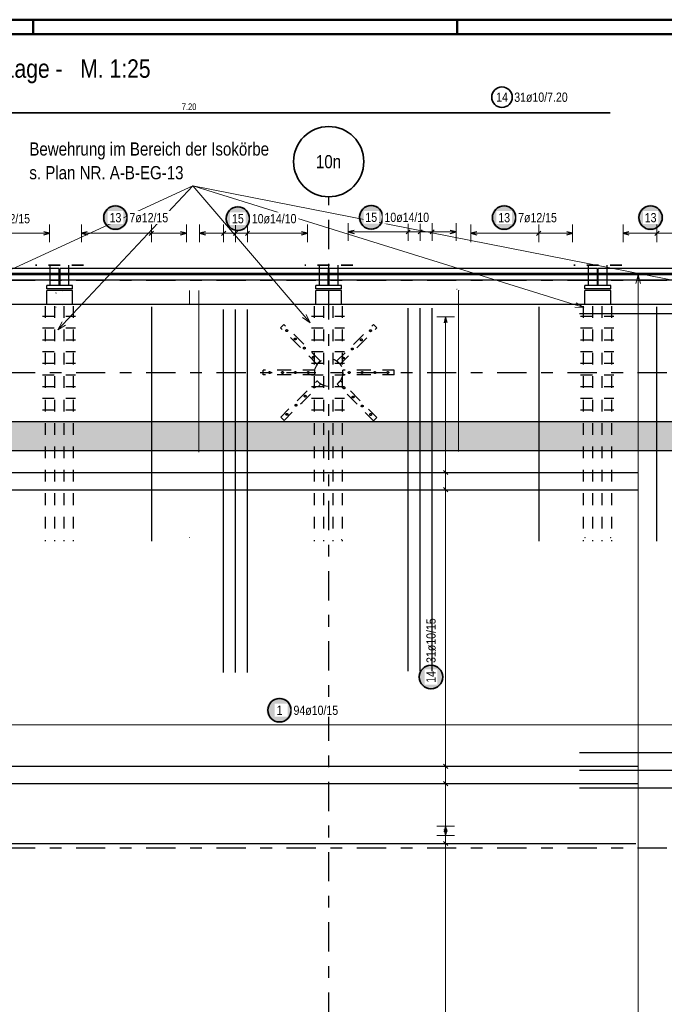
# Model space of a CAD drawing. Header units: millimetres. Extents: x -2.9 to 37.2, y -2.8 to 21.
# Tile 10 of 15: x 5.1 to 10.6, y 12.6 to 21. Entities that reach past the tile are written whole.
import ezdxf
from ezdxf.enums import TextEntityAlignment as Align

# ---------------------------------------------------------------- set-up
doc = ezdxf.new("R2010")
doc.units = ezdxf.units.MM
doc.linetypes.add('DASHDOTX2', pattern=[2, 1, -0.5, 0, -0.5])
doc.linetypes.add('HIDDEN', pattern=[0.375, 0.25, -0.125])
for name, color, linetype, lineweight in [('Achsen', 7, 'Continuous', 20), ('Mattenbewehrung', 7, 'Continuous', 20), ('Schraffuren', 7, 'Continuous', 20), ('Stabstahl', 7, 'Continuous', 20)]:
    doc.layers.add(name, color=color, linetype=linetype, lineweight=lineweight)
doc.styles.add('Arial Narrow', font='ARIALN.TTF')

msp = doc.modelspace()

# ---------------------------------------------------------------- hatches: boundary and pattern name
at = {"layer": 'Achsen', "lineweight": 25, "true_color": 0xffffff}
for points in [[(7.109007, 19.325), (7.10894, 19.328839), (7.108739, 19.332673), (7.108405, 19.336498), (7.107937, 19.340309), (7.107336, 19.344101), (7.106603, 19.34787), (7.10574, 19.351611), (7.104746, 19.35532), (7.103623, 19.358992), (7.102373, 19.362622), (7.100997, 19.366207), (7.099497, 19.369741), (7.097875, 19.373221), (7.096131, 19.376642), (7.09427, 19.38), (7.092292, 19.383291), (7.090201, 19.386511), (7.087999, 19.389656), (7.085688, 19.392723), (7.083272, 19.395707), (7.080753, 19.398604), (7.078135, 19.401412), (7.07542, 19.404127), (7.072612, 19.406746), (7.069714, 19.409265), (7.06673, 19.411681), (7.063664, 19.413992), (7.060518, 19.416194), (7.057298, 19.418285), (7.054007, 19.420263), (7.050649, 19.422124), (7.047228, 19.423867), (7.043748, 19.42549), (7.040214, 19.42699), (7.036629, 19.428366), (7.032999, 19.429616), (7.029327, 19.430739), (7.025619, 19.431733), (7.021877, 19.432596), (7.018109, 19.433329), (7.014316, 19.433929), (7.010505, 19.434397), (7.00668, 19.434732), (7.002846, 19.434933), (6.999007, 19.435), (6.995168, 19.434933), (6.991334, 19.434732), (6.987509, 19.434397), (6.983698, 19.433929), (6.979906, 19.433329), (6.976137, 19.432596), (6.972396, 19.431733), (6.968687, 19.430739), (6.965015, 19.429616), (6.961385, 19.428366), (6.9578, 19.42699), (6.954266, 19.42549), (6.950786, 19.423867), (6.947365, 19.422124), (6.944007, 19.420263), (6.940716, 19.418285), (6.937496, 19.416194), (6.934351, 19.413992), (6.931284, 19.411681), (6.928301, 19.409265), (6.925403, 19.406746), (6.922595, 19.404127), (6.91988, 19.401412), (6.917261, 19.398604), (6.914742, 19.395707), (6.912326, 19.392723), (6.910015, 19.389656), (6.907813, 19.386511), (6.905722, 19.383291), (6.903744, 19.38), (6.901883, 19.376642), (6.90014, 19.373221), (6.898517, 19.369741), (6.897017, 19.366207), (6.895641, 19.362622), (6.894391, 19.358992), (6.893268, 19.35532), (6.892275, 19.351611), (6.891411, 19.34787), (6.890678, 19.344101), (6.890078, 19.340309), (6.88961, 19.336498), (6.889275, 19.332673), (6.889074, 19.328839), (6.889007, 19.325), (6.889074, 19.321161), (6.889275, 19.317327), (6.88961, 19.313502), (6.890078, 19.309691), (6.890678, 19.305899), (6.891411, 19.30213), (6.892275, 19.298389), (6.893268, 19.29468), (6.894391, 19.291008), (6.895641, 19.287378), (6.897017, 19.283793), (6.898517, 19.280259), (6.90014, 19.276779), (6.901883, 19.273358), (6.903744, 19.27), (6.905722, 19.266709), (6.907813, 19.263489), (6.910015, 19.260344), (6.912326, 19.257277), (6.914742, 19.254293), (6.917261, 19.251396), (6.91988, 19.248588), (6.922595, 19.245873), (6.925403, 19.243254), (6.928301, 19.240735), (6.931284, 19.238319), (6.934351, 19.236008), (6.937496, 19.233806), (6.940716, 19.231715), (6.944007, 19.229737), (6.947365, 19.227876), (6.950786, 19.226133), (6.954266, 19.22451), (6.9578, 19.22301), (6.961385, 19.221634), (6.965015, 19.220384), (6.968687, 19.219261), (6.972396, 19.218267), (6.976137, 19.217404), (6.979906, 19.216671), (6.983698, 19.216071), (6.987509, 19.215603), (6.991334, 19.215268), (6.995168, 19.215067), (6.999007, 19.215), (7.002846, 19.215067), (7.00668, 19.215268), (7.010505, 19.215603), (7.014316, 19.216071), (7.018109, 19.216671), (7.021877, 19.217404), (7.025619, 19.218267), (7.029327, 19.219261), (7.032999, 19.220384), (7.036629, 19.221634), (7.040214, 19.22301), (7.043748, 19.22451), (7.047228, 19.226133), (7.050649, 19.227876), (7.054007, 19.229737), (7.057298, 19.231715), (7.060518, 19.233806), (7.063664, 19.236008), (7.06673, 19.238319), (7.069714, 19.240735), (7.072612, 19.243254), (7.07542, 19.245873), (7.078135, 19.248588), (7.080753, 19.251396), (7.083272, 19.254293), (7.085688, 19.257277), (7.087999, 19.260344), (7.090201, 19.263489), (7.092292, 19.266709), (7.09427, 19.27), (7.096131, 19.273358), (7.097875, 19.276779), (7.099497, 19.280259), (7.100997, 19.283793), (7.102373, 19.287378), (7.103623, 19.291008), (7.104746, 19.29468), (7.10574, 19.298389), (7.106603, 19.30213), (7.107336, 19.305899), (7.107937, 19.309691), (7.108405, 19.313502), (7.108739, 19.317327)], [(8.248824, 19.336752), (8.248757, 19.340591), (8.248556, 19.344425), (8.248222, 19.34825), (8.247754, 19.352061), (8.247153, 19.355853), (8.24642, 19.359622), (8.245557, 19.363363), (8.244563, 19.367072), (8.24344, 19.370743), (8.24219, 19.374374), (8.240814, 19.377958), (8.239314, 19.381493), (8.237691, 19.384972), (8.235948, 19.388393), (8.234087, 19.391752), (8.232109, 19.395043), (8.230018, 19.398263), (8.227816, 19.401408), (8.225505, 19.404474), (8.223089, 19.407458), (8.22057, 19.410356), (8.217952, 19.413164), (8.215237, 19.415879), (8.212429, 19.418498), (8.209531, 19.421017), (8.206547, 19.423433), (8.203481, 19.425743), (8.200335, 19.427946), (8.197115, 19.430037), (8.193824, 19.432014), (8.190466, 19.433876), (8.187045, 19.435619), (8.183565, 19.437242), (8.180031, 19.438742), (8.176446, 19.440118), (8.172816, 19.441368), (8.169144, 19.44249), (8.165436, 19.443484), (8.161694, 19.444348), (8.157925, 19.44508), (8.154133, 19.445681), (8.150322, 19.446149), (8.146497, 19.446484), (8.142663, 19.446685), (8.138824, 19.446752), (8.134985, 19.446685), (8.131151, 19.446484), (8.127326, 19.446149), (8.123515, 19.445681), (8.119723, 19.44508), (8.115954, 19.444348), (8.112213, 19.443484), (8.108504, 19.44249), (8.104832, 19.441368), (8.101202, 19.440118), (8.097617, 19.438742), (8.094083, 19.437242), (8.090603, 19.435619), (8.087182, 19.433876), (8.083824, 19.432014), (8.080533, 19.430037), (8.077313, 19.427946), (8.074168, 19.425743), (8.071101, 19.423433), (8.068118, 19.421017), (8.06522, 19.418498), (8.062412, 19.415879), (8.059697, 19.413164), (8.057078, 19.410356), (8.054559, 19.407458), (8.052143, 19.404474), (8.049832, 19.401408), (8.04763, 19.398263), (8.045539, 19.395043), (8.043561, 19.391752), (8.0417, 19.388393), (8.039957, 19.384972), (8.038334, 19.381493), (8.036834, 19.377958), (8.035458, 19.374374), (8.034208, 19.370743), (8.033085, 19.367072), (8.032092, 19.363363), (8.031228, 19.359622), (8.030495, 19.355853), (8.029895, 19.352061), (8.029427, 19.34825), (8.029092, 19.344425), (8.028891, 19.340591), (8.028824, 19.336752), (8.028891, 19.332913), (8.029092, 19.329078), (8.029427, 19.325253), (8.029895, 19.321443), (8.030495, 19.31765), (8.031228, 19.313881), (8.032092, 19.31014), (8.033085, 19.306432), (8.034208, 19.30276), (8.035458, 19.299129), (8.036834, 19.295545), (8.038334, 19.292011), (8.039957, 19.288531), (8.0417, 19.28511), (8.043561, 19.281752), (8.045539, 19.278461), (8.04763, 19.27524), (8.049832, 19.272095), (8.052143, 19.269029), (8.054559, 19.266045), (8.057078, 19.263147), (8.059697, 19.260339), (8.062412, 19.257624), (8.06522, 19.255006), (8.068118, 19.252487), (8.071101, 19.25007), (8.074168, 19.24776), (8.077313, 19.245557), (8.080533, 19.243466), (8.083824, 19.241489), (8.087182, 19.239627), (8.090603, 19.237884), (8.094083, 19.236262), (8.097617, 19.234761), (8.101202, 19.233385), (8.104832, 19.232135), (8.108504, 19.231013), (8.112213, 19.230019), (8.115954, 19.229155), (8.119723, 19.228423), (8.123515, 19.227822), (8.127326, 19.227354), (8.131151, 19.22702), (8.134985, 19.226819), (8.138824, 19.226752), (8.142663, 19.226819), (8.146497, 19.22702), (8.150322, 19.227354), (8.154133, 19.227822), (8.157925, 19.228423), (8.161694, 19.229155), (8.165436, 19.230019), (8.169144, 19.231013), (8.172816, 19.232135), (8.176446, 19.233385), (8.180031, 19.234761), (8.183565, 19.236262), (8.187045, 19.237884), (8.190466, 19.239627), (8.193824, 19.241489), (8.197115, 19.243466), (8.200335, 19.245557), (8.203481, 19.24776), (8.206547, 19.25007), (8.209531, 19.252487), (8.212429, 19.255006), (8.215237, 19.257624), (8.217952, 19.260339), (8.22057, 19.263147), (8.223089, 19.266045), (8.225505, 19.269029), (8.227816, 19.272095), (8.230018, 19.27524), (8.232109, 19.278461), (8.234087, 19.281752), (8.235948, 19.28511), (8.237691, 19.288531), (8.239314, 19.292011), (8.240814, 19.295545), (8.24219, 19.299129), (8.24344, 19.30276), (8.244563, 19.306432), (8.245557, 19.31014), (8.24642, 19.313881), (8.247153, 19.31765), (8.247754, 19.321443), (8.248222, 19.325253), (8.248556, 19.329078)], [(8.76, 15.409457), (8.759933, 15.413296), (8.759732, 15.41713), (8.759397, 15.420955), (8.758929, 15.424766), (8.758329, 15.428558), (8.757596, 15.432327), (8.756733, 15.436068), (8.755739, 15.439777), (8.754616, 15.443449), (8.753366, 15.447079), (8.75199, 15.450663), (8.75049, 15.454198), (8.748867, 15.457678), (8.747124, 15.461099), (8.745263, 15.464457), (8.743285, 15.467748), (8.741194, 15.470968), (8.738992, 15.474113), (8.736681, 15.477179), (8.734265, 15.480163), (8.731746, 15.483061), (8.729127, 15.485869), (8.726412, 15.488584), (8.723604, 15.491203), (8.720707, 15.493722), (8.717723, 15.496138), (8.714656, 15.498449), (8.711511, 15.500651), (8.708291, 15.502742), (8.705, 15.504719), (8.701642, 15.506581), (8.698221, 15.508324), (8.694741, 15.509947), (8.691207, 15.511447), (8.687622, 15.512823), (8.683992, 15.514073), (8.68032, 15.515195), (8.676611, 15.516189), (8.67287, 15.517053), (8.669101, 15.517786), (8.665309, 15.518386), (8.661498, 15.518854), (8.657673, 15.519189), (8.653839, 15.51939), (8.65, 15.519457), (8.646161, 15.51939), (8.642327, 15.519189), (8.638502, 15.518854), (8.634691, 15.518386), (8.630899, 15.517786), (8.62713, 15.517053), (8.623389, 15.516189), (8.61968, 15.515195), (8.616008, 15.514073), (8.612378, 15.512823), (8.608793, 15.511447), (8.605259, 15.509947), (8.601779, 15.508324), (8.598358, 15.506581), (8.595, 15.504719), (8.591709, 15.502742), (8.588489, 15.500651), (8.585344, 15.498449), (8.582277, 15.496138), (8.579293, 15.493722), (8.576396, 15.491203), (8.573588, 15.488584), (8.570873, 15.485869), (8.568254, 15.483061), (8.565735, 15.480163), (8.563319, 15.477179), (8.561008, 15.474113), (8.558806, 15.470968), (8.556715, 15.467748), (8.554737, 15.464457), (8.552876, 15.461099), (8.551133, 15.457678), (8.54951, 15.454198), (8.54801, 15.450663), (8.546634, 15.447079), (8.545384, 15.443449), (8.544261, 15.439777), (8.543267, 15.436068), (8.542404, 15.432327), (8.541671, 15.428558), (8.541071, 15.424766), (8.540603, 15.420955), (8.540268, 15.41713), (8.540067, 15.413296), (8.54, 15.409457), (8.540067, 15.405618), (8.540268, 15.401783), (8.540603, 15.397959), (8.541071, 15.394148), (8.541671, 15.390355), (8.542404, 15.386586), (8.543267, 15.382845), (8.544261, 15.379137), (8.545384, 15.375465), (8.546634, 15.371834), (8.54801, 15.36825), (8.54951, 15.364716), (8.551133, 15.361236), (8.552876, 15.357815), (8.554737, 15.354457), (8.556715, 15.351166), (8.558806, 15.347945), (8.561008, 15.3448), (8.563319, 15.341734), (8.565735, 15.33875), (8.568254, 15.335852), (8.570873, 15.333044), (8.573588, 15.330329), (8.576396, 15.327711), (8.579293, 15.325192), (8.582277, 15.322776), (8.585344, 15.320465), (8.588489, 15.318263), (8.591709, 15.316171), (8.595, 15.314194), (8.598358, 15.312332), (8.601779, 15.310589), (8.605259, 15.308967), (8.608793, 15.307466), (8.612378, 15.306091), (8.616008, 15.30484), (8.61968, 15.303718), (8.623389, 15.302724), (8.62713, 15.30186), (8.630899, 15.301128), (8.634691, 15.300527), (8.638502, 15.300059), (8.642327, 15.299725), (8.646161, 15.299524), (8.65, 15.299457), (8.653839, 15.299524), (8.657673, 15.299725), (8.661498, 15.300059), (8.665309, 15.300527), (8.669101, 15.301128), (8.67287, 15.30186), (8.676611, 15.302724), (8.68032, 15.303718), (8.683992, 15.30484), (8.687622, 15.306091), (8.691207, 15.307466), (8.694741, 15.308967), (8.698221, 15.310589), (8.701642, 15.312332), (8.705, 15.314194), (8.708291, 15.316171), (8.711511, 15.318263), (8.714656, 15.320465), (8.717723, 15.322776), (8.720707, 15.325192), (8.723604, 15.327711), (8.726412, 15.330329), (8.729127, 15.333044), (8.731746, 15.335852), (8.734265, 15.33875), (8.736681, 15.341734), (8.738992, 15.3448), (8.741194, 15.347945), (8.743285, 15.351166), (8.745263, 15.354457), (8.747124, 15.357815), (8.748867, 15.361236), (8.75049, 15.364716), (8.75199, 15.36825), (8.753366, 15.371834), (8.754616, 15.375465), (8.755739, 15.379137), (8.756733, 15.382845), (8.757596, 15.386586), (8.758329, 15.390355), (8.758929, 15.394148), (8.759397, 15.397959), (8.759732, 15.401783)], [(7.465319, 15.125), (7.465252, 15.128839), (7.465051, 15.132673), (7.464717, 15.136498), (7.464249, 15.140309), (7.463648, 15.144101), (7.462915, 15.14787), (7.462052, 15.151611), (7.461058, 15.15532), (7.459935, 15.158992), (7.458685, 15.162622), (7.457309, 15.166207), (7.455809, 15.169741), (7.454187, 15.173221), (7.452443, 15.176642), (7.450582, 15.18), (7.448605, 15.183291), (7.446513, 15.186511), (7.444311, 15.189656), (7.442, 15.192723), (7.439584, 15.195707), (7.437065, 15.198604), (7.434447, 15.201412), (7.431732, 15.204127), (7.428924, 15.206746), (7.426026, 15.209265), (7.423042, 15.211681), (7.419976, 15.213992), (7.41683, 15.216194), (7.41361, 15.218285), (7.410319, 15.220263), (7.406961, 15.222124), (7.40354, 15.223867), (7.40006, 15.22549), (7.396526, 15.22699), (7.392941, 15.228366), (7.389311, 15.229616), (7.385639, 15.230739), (7.381931, 15.231733), (7.37819, 15.232596), (7.374421, 15.233329), (7.370628, 15.233929), (7.366817, 15.234397), (7.362992, 15.234732), (7.359158, 15.234933), (7.355319, 15.235), (7.35148, 15.234933), (7.347646, 15.234732), (7.343821, 15.234397), (7.34001, 15.233929), (7.336218, 15.233329), (7.332449, 15.232596), (7.328708, 15.231733), (7.324999, 15.230739), (7.321327, 15.229616), (7.317697, 15.228366), (7.314113, 15.22699), (7.310578, 15.22549), (7.307098, 15.223867), (7.303677, 15.222124), (7.300319, 15.220263), (7.297028, 15.218285), (7.293808, 15.216194), (7.290663, 15.213992), (7.287596, 15.211681), (7.284613, 15.209265), (7.281715, 15.206746), (7.278907, 15.204127), (7.276192, 15.201412), (7.273573, 15.198604), (7.271054, 15.195707), (7.268638, 15.192723), (7.266327, 15.189656), (7.264125, 15.186511), (7.262034, 15.183291), (7.260056, 15.18), (7.258195, 15.176642), (7.256452, 15.173221), (7.254829, 15.169741), (7.253329, 15.166207), (7.251953, 15.162622), (7.250703, 15.158992), (7.24958, 15.15532), (7.248587, 15.151611), (7.247723, 15.14787), (7.24699, 15.144101), (7.24639, 15.140309), (7.245922, 15.136498), (7.245587, 15.132673), (7.245386, 15.128839), (7.245319, 15.125), (7.245386, 15.121161), (7.245587, 15.117327), (7.245922, 15.113502), (7.24639, 15.109691), (7.24699, 15.105899), (7.247723, 15.10213), (7.248587, 15.098389), (7.24958, 15.09468), (7.250703, 15.091008), (7.251953, 15.087378), (7.253329, 15.083793), (7.254829, 15.080259), (7.256452, 15.076779), (7.258195, 15.073358), (7.260056, 15.07), (7.262034, 15.066709), (7.264125, 15.063489), (7.266327, 15.060344), (7.268638, 15.057277), (7.271054, 15.054293), (7.273573, 15.051396), (7.276192, 15.048588), (7.278907, 15.045873), (7.281715, 15.043254), (7.284613, 15.040735), (7.287596, 15.038319), (7.290663, 15.036008), (7.293808, 15.033806), (7.297028, 15.031715), (7.300319, 15.029737), (7.303677, 15.027876), (7.307098, 15.026133), (7.310578, 15.02451), (7.314113, 15.02301), (7.317697, 15.021634), (7.321327, 15.020384), (7.324999, 15.019261), (7.328708, 15.018267), (7.332449, 15.017404), (7.336218, 15.016671), (7.34001, 15.016071), (7.343821, 15.015603), (7.347646, 15.015268), (7.35148, 15.015067), (7.355319, 15.015), (7.359158, 15.015067), (7.362992, 15.015268), (7.366817, 15.015603), (7.370628, 15.016071), (7.374421, 15.016671), (7.37819, 15.017404), (7.381931, 15.018267), (7.385639, 15.019261), (7.389311, 15.020384), (7.392941, 15.021634), (7.396526, 15.02301), (7.40006, 15.02451), (7.40354, 15.026133), (7.406961, 15.027876), (7.410319, 15.029737), (7.41361, 15.031715), (7.41683, 15.033806), (7.419976, 15.036008), (7.423042, 15.038319), (7.426026, 15.040735), (7.428924, 15.043254), (7.431732, 15.045873), (7.434447, 15.048588), (7.437065, 15.051396), (7.439584, 15.054293), (7.442, 15.057277), (7.444311, 15.060344), (7.446513, 15.063489), (7.448605, 15.066709), (7.450582, 15.07), (7.452443, 15.073358), (7.454187, 15.076779), (7.455809, 15.080259), (7.457309, 15.083793), (7.458685, 15.087378), (7.459935, 15.091008), (7.461058, 15.09468), (7.462052, 15.098389), (7.462915, 15.10213), (7.463648, 15.105899), (7.464249, 15.109691), (7.464717, 15.113502), (7.465051, 15.117327)]]:
    msp.add_hatch(color=7, dxfattribs=at).paths.add_polyline_path(points)
at = {"layer": 'Schraffuren', "lineweight": 25, "true_color": 0xd7ffd7}
msp.add_hatch(color=254, dxfattribs=at).paths.add_polyline_path([(16.155909, 17.340408), (4.600909, 17.340408), (4.600909, 17.590412), (16.155909, 17.590408)])
at = {"layer": 'Stabstahl', "lineweight": 25, "true_color": 0xffffff}
for points in [[(6.063195, 19.334043), (6.063128, 19.337882), (6.062927, 19.341716), (6.062592, 19.345541), (6.062124, 19.349352), (6.061523, 19.353144), (6.060791, 19.356913), (6.059927, 19.360654), (6.058933, 19.364363), (6.057811, 19.368035), (6.056561, 19.371665), (6.055185, 19.37525), (6.053685, 19.378784), (6.052062, 19.382264), (6.050319, 19.385685), (6.048457, 19.389043), (6.04648, 19.392334), (6.044389, 19.395554), (6.042186, 19.398699), (6.039876, 19.401766), (6.03746, 19.404749), (6.034941, 19.407647), (6.032322, 19.410455), (6.029607, 19.41317), (6.026799, 19.415789), (6.023901, 19.418308), (6.020917, 19.420724), (6.017851, 19.423035), (6.014706, 19.425237), (6.011486, 19.427328), (6.008195, 19.429306), (6.004836, 19.431167), (6.001415, 19.43291), (5.997936, 19.434533), (5.994401, 19.436033), (5.990817, 19.437409), (5.987186, 19.438659), (5.983515, 19.439782), (5.979806, 19.440775), (5.976065, 19.441639), (5.972296, 19.442372), (5.968504, 19.442972), (5.964693, 19.44344), (5.960868, 19.443775), (5.957034, 19.443976), (5.953195, 19.444043), (5.949356, 19.443976), (5.945521, 19.443775), (5.941696, 19.44344), (5.937886, 19.442972), (5.934093, 19.442372), (5.930324, 19.441639), (5.926583, 19.440775), (5.922875, 19.439782), (5.919203, 19.438659), (5.915572, 19.437409), (5.911988, 19.436033), (5.908454, 19.434533), (5.904974, 19.43291), (5.901553, 19.431167), (5.898195, 19.429306), (5.894904, 19.427328), (5.891683, 19.425237), (5.888538, 19.423035), (5.885472, 19.420724), (5.882488, 19.418308), (5.87959, 19.415789), (5.876782, 19.41317), (5.874067, 19.410455), (5.871449, 19.407647), (5.86893, 19.404749), (5.866513, 19.401766), (5.864203, 19.398699), (5.862, 19.395554), (5.859909, 19.392334), (5.857932, 19.389043), (5.85607, 19.385685), (5.854327, 19.382264), (5.852705, 19.378784), (5.851204, 19.37525), (5.849828, 19.371665), (5.848578, 19.368035), (5.847456, 19.364363), (5.846462, 19.360654), (5.845598, 19.356913), (5.844866, 19.353144), (5.844265, 19.349352), (5.843797, 19.345541), (5.843463, 19.341716), (5.843262, 19.337882), (5.843195, 19.334043), (5.843262, 19.330204), (5.843463, 19.32637), (5.843797, 19.322545), (5.844265, 19.318734), (5.844866, 19.314942), (5.845598, 19.311173), (5.846462, 19.307431), (5.847456, 19.303723), (5.848578, 19.300051), (5.849828, 19.296421), (5.851204, 19.292836), (5.852705, 19.289302), (5.854327, 19.285822), (5.85607, 19.282401), (5.857932, 19.279043), (5.859909, 19.275752), (5.862, 19.272532), (5.864203, 19.269386), (5.866513, 19.26632), (5.86893, 19.263336), (5.871449, 19.260438), (5.874067, 19.25763), (5.876782, 19.254915), (5.87959, 19.252297), (5.882488, 19.249778), (5.885472, 19.247362), (5.888538, 19.245051), (5.891683, 19.242849), (5.894904, 19.240758), (5.898195, 19.23878), (5.901553, 19.236919), (5.904974, 19.235175), (5.908454, 19.233553), (5.911988, 19.232053), (5.915572, 19.230677), (5.919203, 19.229427), (5.922875, 19.228304), (5.926583, 19.22731), (5.930324, 19.226447), (5.934093, 19.225714), (5.937886, 19.225113), (5.941696, 19.224645), (5.945521, 19.224311), (5.949356, 19.22411), (5.953195, 19.224043), (5.957034, 19.22411), (5.960868, 19.224311), (5.964693, 19.224645), (5.968504, 19.225113), (5.972296, 19.225714), (5.976065, 19.226447), (5.979806, 19.22731), (5.983515, 19.228304), (5.987186, 19.229427), (5.990817, 19.230677), (5.994401, 19.232053), (5.997936, 19.233553), (6.001415, 19.235175), (6.004836, 19.236919), (6.008195, 19.23878), (6.011486, 19.240758), (6.014706, 19.242849), (6.017851, 19.245051), (6.020917, 19.247362), (6.023901, 19.249778), (6.026799, 19.252297), (6.029607, 19.254915), (6.032322, 19.25763), (6.034941, 19.260438), (6.03746, 19.263336), (6.039876, 19.26632), (6.042186, 19.269386), (6.044389, 19.272532), (6.04648, 19.275752), (6.048457, 19.279043), (6.050319, 19.282401), (6.052062, 19.285822), (6.053685, 19.289302), (6.055185, 19.292836), (6.056561, 19.296421), (6.057811, 19.300051), (6.058933, 19.303723), (6.059927, 19.307431), (6.060791, 19.311173), (6.061523, 19.314942), (6.062124, 19.318734), (6.062592, 19.322545), (6.062927, 19.32637)], [(9.385123, 19.334043), (9.385056, 19.337882), (9.384855, 19.341716), (9.38452, 19.345541), (9.384052, 19.349352), (9.383451, 19.353144), (9.382719, 19.356913), (9.381855, 19.360654), (9.380861, 19.364363), (9.379739, 19.368035), (9.378489, 19.371665), (9.377113, 19.37525), (9.375613, 19.378784), (9.37399, 19.382264), (9.372247, 19.385685), (9.370385, 19.389043), (9.368408, 19.392334), (9.366317, 19.395554), (9.364114, 19.398699), (9.361804, 19.401766), (9.359388, 19.404749), (9.356869, 19.407647), (9.35425, 19.410455), (9.351535, 19.41317), (9.348727, 19.415789), (9.345829, 19.418308), (9.342845, 19.420724), (9.339779, 19.423035), (9.336634, 19.425237), (9.333414, 19.427328), (9.330123, 19.429306), (9.326764, 19.431167), (9.323343, 19.43291), (9.319864, 19.434533), (9.316329, 19.436033), (9.312745, 19.437409), (9.309114, 19.438659), (9.305443, 19.439782), (9.301734, 19.440775), (9.297993, 19.441639), (9.294224, 19.442372), (9.290432, 19.442972), (9.286621, 19.44344), (9.282796, 19.443775), (9.278962, 19.443976), (9.275123, 19.444043), (9.271284, 19.443976), (9.267449, 19.443775), (9.263624, 19.44344), (9.259814, 19.442972), (9.256021, 19.442372), (9.252252, 19.441639), (9.248511, 19.440775), (9.244803, 19.439782), (9.241131, 19.438659), (9.2375, 19.437409), (9.233916, 19.436033), (9.230382, 19.434533), (9.226902, 19.43291), (9.223481, 19.431167), (9.220123, 19.429306), (9.216832, 19.427328), (9.213611, 19.425237), (9.210466, 19.423035), (9.2074, 19.420724), (9.204416, 19.418308), (9.201518, 19.415789), (9.19871, 19.41317), (9.195995, 19.410455), (9.193377, 19.407647), (9.190858, 19.404749), (9.188441, 19.401766), (9.186131, 19.398699), (9.183928, 19.395554), (9.181837, 19.392334), (9.17986, 19.389043), (9.177998, 19.385685), (9.176255, 19.382264), (9.174633, 19.378784), (9.173132, 19.37525), (9.171756, 19.371665), (9.170506, 19.368035), (9.169384, 19.364363), (9.16839, 19.360654), (9.167526, 19.356913), (9.166794, 19.353144), (9.166193, 19.349352), (9.165725, 19.345541), (9.165391, 19.341716), (9.16519, 19.337882), (9.165123, 19.334043), (9.16519, 19.330204), (9.165391, 19.32637), (9.165725, 19.322545), (9.166193, 19.318734), (9.166794, 19.314942), (9.167526, 19.311173), (9.16839, 19.307431), (9.169384, 19.303723), (9.170506, 19.300051), (9.171756, 19.296421), (9.173132, 19.292836), (9.174633, 19.289302), (9.176255, 19.285822), (9.177998, 19.282401), (9.17986, 19.279043), (9.181837, 19.275752), (9.183928, 19.272532), (9.186131, 19.269386), (9.188441, 19.26632), (9.190858, 19.263336), (9.193377, 19.260438), (9.195995, 19.25763), (9.19871, 19.254915), (9.201518, 19.252297), (9.204416, 19.249778), (9.2074, 19.247362), (9.210466, 19.245051), (9.213611, 19.242849), (9.216832, 19.240758), (9.220123, 19.23878), (9.223481, 19.236919), (9.226902, 19.235175), (9.230382, 19.233553), (9.233916, 19.232053), (9.2375, 19.230677), (9.241131, 19.229427), (9.244803, 19.228304), (9.248511, 19.22731), (9.252252, 19.226447), (9.256021, 19.225714), (9.259814, 19.225113), (9.263624, 19.224645), (9.267449, 19.224311), (9.271284, 19.22411), (9.275123, 19.224043), (9.278962, 19.22411), (9.282796, 19.224311), (9.286621, 19.224645), (9.290432, 19.225113), (9.294224, 19.225714), (9.297993, 19.226447), (9.301734, 19.22731), (9.305443, 19.228304), (9.309114, 19.229427), (9.312745, 19.230677), (9.316329, 19.232053), (9.319864, 19.233553), (9.323343, 19.235175), (9.326764, 19.236919), (9.330123, 19.23878), (9.333414, 19.240758), (9.336634, 19.242849), (9.339779, 19.245051), (9.342845, 19.247362), (9.345829, 19.249778), (9.348727, 19.252297), (9.351535, 19.254915), (9.35425, 19.25763), (9.356869, 19.260438), (9.359388, 19.263336), (9.361804, 19.26632), (9.364114, 19.269386), (9.366317, 19.272532), (9.368408, 19.275752), (9.370385, 19.279043), (9.372247, 19.282401), (9.37399, 19.285822), (9.375613, 19.289302), (9.377113, 19.292836), (9.378489, 19.296421), (9.379739, 19.300051), (9.380861, 19.303723), (9.381855, 19.307431), (9.382719, 19.311173), (9.383451, 19.314942), (9.384052, 19.318734), (9.38452, 19.322545), (9.384855, 19.32637)], [(10.636536, 19.334043), (10.636469, 19.337882), (10.636268, 19.341716), (10.635933, 19.345541), (10.635465, 19.349352), (10.634865, 19.353144), (10.634132, 19.356913), (10.633268, 19.360654), (10.632274, 19.364363), (10.631152, 19.368035), (10.629902, 19.371665), (10.628526, 19.37525), (10.627026, 19.378784), (10.625403, 19.382264), (10.62366, 19.385685), (10.621798, 19.389043), (10.619821, 19.392334), (10.61773, 19.395554), (10.615528, 19.398699), (10.613217, 19.401766), (10.610801, 19.404749), (10.608282, 19.407647), (10.605663, 19.410455), (10.602948, 19.41317), (10.60014, 19.415789), (10.597242, 19.418308), (10.594258, 19.420724), (10.591192, 19.423035), (10.588047, 19.425237), (10.584827, 19.427328), (10.581536, 19.429306), (10.578178, 19.431167), (10.574756, 19.43291), (10.571277, 19.434533), (10.567742, 19.436033), (10.564158, 19.437409), (10.560528, 19.438659), (10.556856, 19.439782), (10.553147, 19.440775), (10.549406, 19.441639), (10.545637, 19.442372), (10.541845, 19.442972), (10.538034, 19.44344), (10.534209, 19.443775), (10.530375, 19.443976), (10.526536, 19.444043), (10.522697, 19.443976), (10.518862, 19.443775), (10.515038, 19.44344), (10.511227, 19.442972), (10.507434, 19.442372), (10.503665, 19.441639), (10.499924, 19.440775), (10.496216, 19.439782), (10.492544, 19.438659), (10.488913, 19.437409), (10.485329, 19.436033), (10.481795, 19.434533), (10.478315, 19.43291), (10.474894, 19.431167), (10.471536, 19.429306), (10.468245, 19.427328), (10.465024, 19.425237), (10.461879, 19.423035), (10.458813, 19.420724), (10.455829, 19.418308), (10.452931, 19.415789), (10.450123, 19.41317), (10.447408, 19.410455), (10.44479, 19.407647), (10.442271, 19.404749), (10.439854, 19.401766), (10.437544, 19.398699), (10.435342, 19.395554), (10.43325, 19.392334), (10.431273, 19.389043), (10.429411, 19.385685), (10.427668, 19.382264), (10.426046, 19.378784), (10.424545, 19.37525), (10.423169, 19.371665), (10.421919, 19.368035), (10.420797, 19.364363), (10.419803, 19.360654), (10.418939, 19.356913), (10.418207, 19.353144), (10.417606, 19.349352), (10.417138, 19.345541), (10.416804, 19.341716), (10.416603, 19.337882), (10.416536, 19.334043), (10.416603, 19.330204), (10.416804, 19.32637), (10.417138, 19.322545), (10.417606, 19.318734), (10.418207, 19.314942), (10.418939, 19.311173), (10.419803, 19.307431), (10.420797, 19.303723), (10.421919, 19.300051), (10.423169, 19.296421), (10.424545, 19.292836), (10.426046, 19.289302), (10.427668, 19.285822), (10.429411, 19.282401), (10.431273, 19.279043), (10.43325, 19.275752), (10.435342, 19.272532), (10.437544, 19.269386), (10.439854, 19.26632), (10.442271, 19.263336), (10.44479, 19.260438), (10.447408, 19.25763), (10.450123, 19.254915), (10.452931, 19.252297), (10.455829, 19.249778), (10.458813, 19.247362), (10.461879, 19.245051), (10.465024, 19.242849), (10.468245, 19.240758), (10.471536, 19.23878), (10.474894, 19.236919), (10.478315, 19.235175), (10.481795, 19.233553), (10.485329, 19.232053), (10.488913, 19.230677), (10.492544, 19.229427), (10.496216, 19.228304), (10.499924, 19.22731), (10.503665, 19.226447), (10.507434, 19.225714), (10.511227, 19.225113), (10.515038, 19.224645), (10.518862, 19.224311), (10.522697, 19.22411), (10.526536, 19.224043), (10.530375, 19.22411), (10.534209, 19.224311), (10.538034, 19.224645), (10.541845, 19.225113), (10.545637, 19.225714), (10.549406, 19.226447), (10.553147, 19.22731), (10.556856, 19.228304), (10.560528, 19.229427), (10.564158, 19.230677), (10.567742, 19.232053), (10.571277, 19.233553), (10.574756, 19.235175), (10.578178, 19.236919), (10.581536, 19.23878), (10.584827, 19.240758), (10.588047, 19.242849), (10.591192, 19.245051), (10.594258, 19.247362), (10.597242, 19.249778), (10.60014, 19.252297), (10.602948, 19.254915), (10.605663, 19.25763), (10.608282, 19.260438), (10.610801, 19.263336), (10.613217, 19.26632), (10.615528, 19.269386), (10.61773, 19.272532), (10.619821, 19.275752), (10.621798, 19.279043), (10.62366, 19.282401), (10.625403, 19.285822), (10.627026, 19.289302), (10.628526, 19.292836), (10.629902, 19.296421), (10.631152, 19.300051), (10.632274, 19.303723), (10.633268, 19.307431), (10.634132, 19.311173), (10.634865, 19.314942), (10.635465, 19.318734), (10.635933, 19.322545), (10.636268, 19.32637)]]:
    msp.add_hatch(color=7, dxfattribs=at).paths.add_polyline_path(points)

# ---------------------------------------------------------------- linework, layer by layer
at = {"color": 4, "linetype": 'Continuous', "lineweight": 50}
for p, q in [((36.25, 21.025), (0, 21.025)), ((5.25, 21.025), (5.25, 20.9)), ((8.875, 21.025), (8.875, 20.9)), ((36.125, 20.9), (0.5, 20.9))]:
    msp.add_line(p, q, dxfattribs=at)
at = {"color": 2, "linetype": 'HIDDEN', "lineweight": 35, "ltscale": 0.25}
for p, q in [((5.68096, 18.929084), (5.27096, 18.929084)), ((7.981327, 18.929084), (7.571327, 18.929084)), ((10.281323, 18.929084), (9.871323, 18.929084))]:
    msp.add_line(p, q, dxfattribs=at)
at = {"color": 3, "linetype": 'Continuous', "lineweight": 25}
for p, q in [((5.39596, 18.755412), (5.39596, 18.929084)), ((5.55596, 18.755412), (5.55596, 18.929084)), ((7.696327, 18.755412), (7.696327, 18.929084)), ((7.856327, 18.755412), (7.856327, 18.929084)), ((9.996323, 18.755412), (9.996323, 18.929084)), ((10.156323, 18.755412), (10.156323, 18.929084)), ((5.39596, 18.900412), (3.255958, 18.900412)), ((5.39596, 18.855912), (3.255958, 18.855912)), ((5.39596, 18.844912), (3.255958, 18.844912)), ((7.696327, 18.900412), (5.55596, 18.900412)), ((7.696327, 18.855912), (5.55596, 18.855912)), ((7.696327, 18.844912), (5.55596, 18.844912)), ((9.996323, 18.900412), (7.856327, 18.900412)), ((9.996323, 18.855912), (7.856327, 18.855912)), ((9.996323, 18.844912), (7.856327, 18.844912)), ((12.295972, 18.900412), (10.156323, 18.900412)), ((12.295972, 18.855912), (10.156323, 18.855912)), ((12.295972, 18.844912), (10.156323, 18.844912)), ((5.39596, 18.800412), (3.255958, 18.800412)), ((7.696327, 18.800412), (5.55596, 18.800412)), ((9.996323, 18.800412), (7.856327, 18.800412)), ((12.295972, 18.800412), (10.156323, 18.800412)), ((5.36596, 18.725412), (5.36596, 18.755412)), ((5.39596, 18.755412), (5.36596, 18.755412)), ((5.58596, 18.725412), (5.36596, 18.725412)), ((5.36596, 18.590412), (5.36596, 18.710412)), ((5.58596, 18.710412), (5.36596, 18.710412)), ((5.55596, 18.755412), (5.39596, 18.755412)), ((5.58596, 18.755412), (5.55596, 18.755412)), ((5.58596, 18.725412), (5.58596, 18.755412)), ((5.58596, 18.590412), (5.58596, 18.710412)), ((7.665964, 18.725412), (7.665964, 18.755412)), ((7.696327, 18.755412), (7.665964, 18.755412)), ((7.885964, 18.725412), (7.665964, 18.725412)), ((7.665964, 18.590412), (7.665964, 18.710412)), ((7.885964, 18.710412), (7.665964, 18.710412)), ((7.856327, 18.755412), (7.696327, 18.755412)), ((7.885964, 18.755412), (7.856327, 18.755412)), ((7.885964, 18.725412), (7.885964, 18.755412)), ((7.885964, 18.590412), (7.885964, 18.710412)), ((9.96596, 18.725412), (9.96596, 18.755412)), ((9.996323, 18.755412), (9.96596, 18.755412)), ((10.18596, 18.725412), (9.96596, 18.725412)), ((9.96596, 18.590412), (9.96596, 18.710412)), ((10.18596, 18.710412), (9.96596, 18.710412)), ((10.156323, 18.755412), (9.996323, 18.755412)), ((10.18596, 18.755412), (10.156323, 18.755412)), ((10.18596, 18.725412), (10.18596, 18.755412)), ((10.18596, 18.590412), (10.18596, 18.710412)), ((16.526264, 18.590411), (3.300909, 18.590411))]:
    msp.add_line(p, q, dxfattribs=at)
at = {"color": 3, "linetype": 'HIDDEN', "lineweight": 25, "ltscale": 0.25}
for p, q in [((5.47221, 18.755412), (5.47221, 18.929084)), ((5.47971, 18.755412), (5.47971, 18.929084)), ((7.772577, 18.755412), (7.772577, 18.929084)), ((7.780077, 18.755412), (7.780077, 18.929084)), ((10.072573, 18.755412), (10.072573, 18.929084)), ((10.080073, 18.755412), (10.080073, 18.929084)), ((5.472773, 18.900412), (5.39596, 18.900412)), ((5.472773, 18.855912), (5.39596, 18.855912)), ((5.472773, 18.844912), (5.39596, 18.844912)), ((5.472773, 18.855912), (5.472773, 18.900412)), ((5.472773, 18.844912), (5.472773, 18.855912)), ((5.472773, 18.800412), (5.472773, 18.844912)), ((5.479877, 18.855912), (5.479877, 18.900412)), ((5.55596, 18.900412), (5.479877, 18.900412)), ((5.479877, 18.844912), (5.479877, 18.855912)), ((5.55596, 18.855912), (5.479877, 18.855912)), ((5.479877, 18.800412), (5.479877, 18.844912)), ((5.55596, 18.844912), (5.479877, 18.844912)), ((7.772777, 18.900412), (7.696327, 18.900412)), ((7.772777, 18.855912), (7.696327, 18.855912)), ((7.772777, 18.844912), (7.696327, 18.844912)), ((7.772777, 18.855912), (7.772777, 18.900412)), ((7.772777, 18.844912), (7.772777, 18.855912)), ((7.772777, 18.800412), (7.772777, 18.844912)), ((7.779873, 18.855912), (7.779873, 18.900412)), ((7.856327, 18.900412), (7.779873, 18.900412)), ((7.779873, 18.844912), (7.779873, 18.855912)), ((7.856327, 18.855912), (7.779873, 18.855912)), ((7.779873, 18.800412), (7.779873, 18.844912)), ((7.856327, 18.844912), (7.779873, 18.844912)), ((10.072773, 18.900412), (9.996323, 18.900412)), ((10.072773, 18.855912), (9.996323, 18.855912)), ((10.072773, 18.844912), (9.996323, 18.844912)), ((10.072773, 18.855912), (10.072773, 18.900412)), ((10.072773, 18.844912), (10.072773, 18.855912)), ((10.072773, 18.800412), (10.072773, 18.844912)), ((10.079885, 18.855912), (10.079885, 18.900412)), ((10.156323, 18.900412), (10.079885, 18.900412)), ((10.079885, 18.844912), (10.079885, 18.855912)), ((10.156323, 18.855912), (10.079885, 18.855912)), ((10.079885, 18.800412), (10.079885, 18.844912)), ((10.156323, 18.844912), (10.079885, 18.844912)), ((5.472773, 18.800412), (5.39596, 18.800412)), ((5.55596, 18.800412), (5.479877, 18.800412)), ((7.772777, 18.800412), (7.696327, 18.800412)), ((7.856327, 18.800412), (7.779873, 18.800412)), ((10.072773, 18.800412), (9.996323, 18.800412)), ((10.156323, 18.800412), (10.079885, 18.800412)), ((5.351397, 18.57866), (5.351397, 16.570161)), ((5.431397, 18.57866), (5.431397, 16.570161)), ((5.511397, 18.57866), (5.511397, 16.570161)), ((5.591397, 18.57866), (5.591397, 16.570161)), ((7.651401, 18.57866), (7.651401, 16.570161)), ((7.731401, 18.57866), (7.731401, 16.570161)), ((7.811401, 18.57866), (7.811401, 16.570161)), ((7.891401, 18.57866), (7.891401, 16.570161)), ((9.951397, 18.57866), (9.951397, 16.570161)), ((10.031397, 18.57866), (10.031397, 16.570161)), ((10.111397, 18.57866), (10.111397, 16.570161)), ((10.191397, 18.57866), (10.191397, 16.570161)), ((5.329267, 18.491193), (5.611732, 18.491193)), ((7.629271, 18.491193), (7.911736, 18.491193)), ((9.929267, 18.491193), (10.211732, 18.491193)), ((5.329267, 18.391193), (5.611732, 18.391193)), ((7.364428, 18.39366), (7.392712, 18.421944)), ((7.519991, 18.238097), (7.364428, 18.39366)), ((7.548275, 18.266381), (7.392712, 18.421944)), ((7.629271, 18.391193), (7.911736, 18.391193)), ((8.002238, 18.264967), (8.157801, 18.42053)), ((8.030522, 18.236682), (8.186086, 18.392246)), ((8.186086, 18.392246), (8.157801, 18.42053)), ((9.929267, 18.391193), (10.211732, 18.391193)), ((5.329267, 18.291193), (5.611732, 18.291193)), ((7.703839, 18.110817), (7.548275, 18.266381)), ((7.629271, 18.291193), (7.911736, 18.291193)), ((7.846674, 18.109403), (8.002238, 18.264967)), ((9.929267, 18.291193), (10.211732, 18.291193)), ((5.329267, 18.191193), (5.611732, 18.191193)), ((7.675555, 18.082533), (7.519991, 18.238097)), ((7.629271, 18.191193), (7.911736, 18.191193)), ((7.874959, 18.081119), (8.030522, 18.236682)), ((9.929267, 18.191193), (10.211732, 18.191193)), ((5.329267, 18.091193), (5.611732, 18.091193)), ((7.629271, 18.091193), (7.911736, 18.091193)), ((7.675555, 18.082533), (7.703839, 18.110817)), ((7.874959, 18.081119), (7.846674, 18.109403)), ((9.929267, 18.091193), (10.211732, 18.091193)), ((7.215964, 17.990408), (7.215964, 18.030408)), ((7.435964, 18.030408), (7.215964, 18.030408)), ((7.655964, 18.030408), (7.435964, 18.030408)), ((7.655964, 17.990408), (7.655964, 18.030408)), ((7.895964, 17.990408), (7.895964, 18.030408)), ((8.115964, 18.030408), (7.895964, 18.030408)), ((8.335964, 18.030408), (8.115964, 18.030408)), ((8.335964, 17.990408), (8.335964, 18.030408)), ((5.329267, 17.991193), (5.611732, 17.991193)), ((7.435964, 17.990408), (7.215964, 17.990408)), ((7.655964, 17.990408), (7.435964, 17.990408)), ((7.521405, 17.784134), (7.676969, 17.939698)), ((7.629271, 17.991193), (7.911736, 17.991193)), ((7.705253, 17.911413), (7.676969, 17.939698)), ((7.848089, 17.909999), (7.876373, 17.938283)), ((8.031936, 17.78272), (7.876373, 17.938283)), ((8.115964, 17.990408), (7.895964, 17.990408)), ((8.335964, 17.990408), (8.115964, 17.990408)), ((9.929267, 17.991193), (10.211732, 17.991193)), ((5.329267, 17.891193), (5.611732, 17.891193)), ((7.54969, 17.75585), (7.705253, 17.911413)), ((7.629271, 17.891193), (7.911736, 17.891193)), ((8.003652, 17.754436), (7.848089, 17.909999)), ((9.929267, 17.891193), (10.211732, 17.891193)), ((5.329267, 17.791193), (5.611732, 17.791193)), ((7.365842, 17.628571), (7.521405, 17.784134)), ((7.394126, 17.600286), (7.54969, 17.75585)), ((7.629271, 17.791193), (7.911736, 17.791193)), ((8.159216, 17.598872), (8.003652, 17.754436)), ((8.1875, 17.627156), (8.031936, 17.78272)), ((9.929267, 17.791193), (10.211732, 17.791193)), ((5.329267, 17.691193), (5.611732, 17.691193)), ((7.629271, 17.691193), (7.911736, 17.691193)), ((9.929267, 17.691193), (10.211732, 17.691193)), ((7.394126, 17.600286), (7.365842, 17.628571)), ((8.159216, 17.598872), (8.1875, 17.627156))]:
    msp.add_line(p, q, dxfattribs=at)
for centre, radius in [((7.417461, 18.368911), 0.008), ((8.133053, 18.367497), 0.008), ((7.489586, 18.296786), 0.008), ((8.055271, 18.289715), 0.008), ((7.567367, 18.219005), 0.008), ((7.977489, 18.211934), 0.008), ((7.645149, 18.141223), 0.008), ((7.775964, 18.010408), 0.12), ((7.899707, 18.134152), 0.008), ((7.270964, 18.010408), 0.008), ((7.380964, 18.010408), 0.008), ((7.490964, 18.010408), 0.008), ((7.600964, 18.010408), 0.008), ((7.950964, 18.010408), 0.008), ((8.060964, 18.010408), 0.008), ((8.170964, 18.010408), 0.008), ((8.280964, 18.010408), 0.008), ((7.65222, 17.886665), 0.008), ((7.906779, 17.879593), 0.008), ((7.574438, 17.808883), 0.008), ((7.98456, 17.801812), 0.008), ((7.496657, 17.731101), 0.008), ((8.062342, 17.72403), 0.008), ((7.418875, 17.653319), 0.008), ((8.134467, 17.651905), 0.008)]:
    msp.add_circle(centre, radius, dxfattribs=at)
at = {"layer": 'Achsen', "color": 2, "linetype": 'Continuous', "lineweight": 35}
msp.add_line((10.181732, 20.228162), (2.981719, 20.228162), dxfattribs=at)
at = {"layer": 'Achsen', "color": 5, "linetype": 'Continuous', "lineweight": 18}
for p, q in [((6.613436, 19.605185), (4.36596, 18.569003)), ((6.613436, 19.605185), (5.46087, 18.37511)), ((6.613436, 19.605185), (7.616506, 18.43635)), ((6.613436, 19.605185), (9.955861, 18.564953)), ((6.613436, 19.605185), (12.321677, 18.482959)), ((6.672964, 19.275), (6.672964, 19.125)), ((6.877727, 19.275), (6.877727, 19.125)), ((6.980109, 19.275), (6.980109, 19.125)), ((7.082491, 19.275), (7.082491, 19.125)), ((7.5944, 19.125), (7.5944, 19.275)), ((7.942965, 19.286752), (7.942965, 19.136752)), ((8.454874, 19.286752), (8.454874, 19.136752)), ((8.557256, 19.286752), (8.557256, 19.136752)), ((8.659637, 19.286752), (8.659637, 19.136752)), ((8.864401, 19.136752), (8.864401, 19.286752)), ((6.672964, 19.2), (7.5944, 19.2)), ((7.942965, 19.211752), (8.864401, 19.211752)), ((9.890221, 18.606429), (9.955861, 18.564953)), ((9.955861, 18.564953), (9.878278, 18.568052)), ((5.46087, 18.37511), (5.497486, 18.44358)), ((7.616506, 18.43635), (7.552412, 18.480177)), ((7.582913, 18.506353), (7.616506, 18.43635)), ((8.85, 18.486193), (8.7, 18.486193)), ((8.775, 18.486193), (8.775, 14.055418)), ((5.526815, 18.416099), (5.46087, 18.37511)), ((8.85, 17.15696), (8.7, 17.15696)), ((8.85, 17.009268), (8.7, 17.009268)), ((3.155909, 15), (17.071255, 15)), ((8.85, 14.646188), (8.7, 14.646188)), ((8.85, 14.498496), (8.7, 14.498496)), ((8.85, 14.135412), (8.7, 14.135412)), ((8.775, 14.135412), (8.775, 7.285421)), ((8.7, 14.055418), (8.85, 14.055418)), ((8.85, 13.986499), (8.7, 13.986499))]:
    msp.add_line(p, q, dxfattribs=at)
at = {"layer": 'Achsen', "color": 3, "linetype": 'DASHDOTX2', "lineweight": 25, "ltscale": 0.25}
for p, q in [((7.775958, 0.464156), (7.775958, 19.512151)), ((1.416311, 18.800415), (18.014773, 18.800415)), ((1.416311, 18.010415), (18.014773, 18.010415)), ((1.416311, 13.950415), (18.014773, 13.950415))]:
    msp.add_line(p, q, dxfattribs=at)
at = {"layer": 'Achsen', "color": 3, "linetype": 'Continuous', "lineweight": 25}
for p, q in [((6.722964, 19.213397), (6.672964, 19.2)), ((6.672964, 19.2), (6.722964, 19.186603)), ((6.895405, 19.217678), (6.86005, 19.182322)), ((6.997787, 19.217678), (6.962432, 19.182322)), ((7.100169, 19.217678), (7.064813, 19.182322)), ((7.5944, 19.2), (7.5444, 19.213397)), ((7.5444, 19.186603), (7.5944, 19.2)), ((7.992965, 19.225149), (7.942965, 19.211752)), ((7.942965, 19.211752), (7.992965, 19.198354)), ((8.472551, 19.229429), (8.437196, 19.194074)), ((8.574933, 19.229429), (8.539578, 19.194074)), ((8.677315, 19.229429), (8.64196, 19.194074)), ((8.864401, 19.211752), (8.814401, 19.225149)), ((8.814401, 19.198354), (8.864401, 19.211752)), ((6.877727, 15.44866), (6.877727, 18.54866)), ((6.980109, 15.44866), (6.980109, 18.54866)), ((7.082491, 15.44866), (7.082491, 18.54866)), ((8.454874, 15.460412), (8.454874, 18.560412)), ((8.557256, 15.460412), (8.557256, 18.560412)), ((15.420452, 18.513404), (9.920452, 18.513404)), ((8.775, 18.486193), (8.761603, 18.436193)), ((8.788397, 18.436193), (8.775, 18.486193)), ((8.792678, 17.139283), (8.757322, 17.174638)), ((3.220439, 17.15696), (10.420452, 17.15696)), ((3.220439, 17.009268), (10.420452, 17.009268)), ((8.792678, 16.99159), (8.757322, 17.026945)), ((15.420452, 14.760706), (9.920452, 14.760706)), ((3.220439, 14.646188), (10.420452, 14.646188)), ((8.792678, 14.62851), (8.757322, 14.663866)), ((15.420452, 14.610598), (9.920452, 14.610598)), ((3.220439, 14.498496), (10.420452, 14.498496)), ((8.792678, 14.480818), (8.757322, 14.516173)), ((15.420452, 14.46049), (9.920452, 14.46049)), ((8.775, 14.135412), (8.761603, 14.085412)), ((8.788397, 14.085412), (8.775, 14.135412)), ((8.761603, 14.105418), (8.775, 14.055418)), ((8.775, 14.055418), (8.788397, 14.105418)), ((2.550452, 13.986499), (10.400452, 13.986499)), ((8.792678, 13.968821), (8.757322, 14.004176))]:
    msp.add_line(p, q, dxfattribs=at)
at = {"layer": 'Achsen', "color": 9, "linetype": 'Continuous', "lineweight": 0}
for p, q in [((10.400356, 18.769912), (10.420452, 18.844912)), ((10.420452, 7.165417), (10.420452, 18.844912)), ((10.420452, 18.844912), (10.440548, 18.769912)), ((6.58596, 18.590412), (6.58596, 18.710412)), ((6.665964, 17.329206), (6.665964, 18.710412)), ((8.885964, 17.336867), (8.885964, 18.710412))]:
    msp.add_line(p, q, dxfattribs=at)
at = {"layer": 'Achsen', "color": 2, "linetype": 'Continuous', "lineweight": 35}
for centre, radius in [((9.256799, 20.36293), 0.0875), ((7.77592, 19.812151), 0.3), ((8.138824, 19.336752), 0.1), ((6.999007, 19.325), 0.1), ((8.65, 15.409457), 0.1), ((7.355319, 15.125), 0.1)]:
    msp.add_circle(centre, radius, dxfattribs=at)
at = {"layer": 'Achsen', "color": 9, "linetype": 'Continuous', "lineweight": 0}
for centre in [(5.44596, 18.689003), (5.50596, 18.710412), (8.871401, 18.722163), (8.88596, 18.710412), (5.50596, 18.590412), (8.88596, 18.590412), (5.44596, 18.569003), (8.871401, 17.340957), (6.58596, 16.599744), (7.885964, 16.581913), (9.96596, 16.599744), (10.18596, 16.599744)]:
    msp.add_circle(centre, 0.00111, dxfattribs=at)
at = {"layer": 'Mattenbewehrung', "color": 3, "linetype": 'Continuous', "lineweight": 25}
for p, q in [((16.155909, 17.590416), (4.600909, 17.590412)), ((16.155909, 17.340408), (4.600909, 17.340408))]:
    msp.add_line(p, q, dxfattribs=at)
at = {"layer": 'Stabstahl', "color": 5, "linetype": 'Continuous', "lineweight": 18}
for p, q in [((5.389959, 19.125), (5.389959, 19.275)), ((5.661961, 19.275), (5.661961, 19.125)), ((6.260627, 19.125), (6.260627, 19.275)), ((6.55996, 19.125), (6.55996, 19.275)), ((8.991961, 19.275), (8.991961, 19.125)), ((9.570627, 19.125), (9.570627, 19.275)), ((9.85996, 19.125), (9.85996, 19.275)), ((10.29196, 19.275), (10.29196, 19.125)), ((10.581293, 19.275), (10.581293, 19.125)), ((4.47196, 19.2), (5.389959, 19.2)), ((6.55996, 19.2), (5.661961, 19.2)), ((9.85996, 19.2), (8.991961, 19.2)), ((10.29196, 19.2), (11.159959, 19.2))]:
    msp.add_line(p, q, dxfattribs=at)
at = {"layer": 'Stabstahl', "color": 3, "linetype": 'Continuous', "lineweight": 25}
for p, q in [((5.389959, 19.2), (5.339959, 19.213397)), ((5.339959, 19.186603), (5.389959, 19.2)), ((5.711961, 19.213397), (5.661961, 19.2)), ((5.661961, 19.2), (5.711961, 19.186603)), ((6.242949, 19.182322), (6.278305, 19.217678)), ((6.55996, 19.2), (6.50996, 19.213397)), ((6.50996, 19.186603), (6.55996, 19.2)), ((9.041961, 19.213397), (8.991961, 19.2)), ((8.991961, 19.2), (9.041961, 19.186603)), ((9.552949, 19.182322), (9.588305, 19.217678)), ((9.85996, 19.2), (9.80996, 19.213397)), ((9.80996, 19.186603), (9.85996, 19.2)), ((10.34196, 19.213397), (10.29196, 19.2)), ((10.29196, 19.2), (10.34196, 19.186603)), ((10.598971, 19.217678), (10.563615, 19.182322)), ((6.260627, 18.570412), (6.260627, 16.570904)), ((9.570627, 18.570412), (9.570627, 16.570904)), ((10.581293, 16.570904), (10.581293, 18.570412))]:
    msp.add_line(p, q, dxfattribs=at)
at = {"layer": 'Stabstahl', "color": 2, "linetype": 'Continuous', "lineweight": 35}
for centre in [(5.953195, 19.334043), (9.275123, 19.334043), (10.526536, 19.334043)]:
    msp.add_circle(centre, 0.1, dxfattribs=at)

# ---------------------------------------------------------------- texts
at = {"color": 1, "lineweight": 70, "style": 'Arial Narrow'}
msp.add_text('Decke ü. EG Achse 9n - 13n  - Obere Lage -   M. 1:25', height=0.1575, dxfattribs=at).set_placement((1.941129, 20.528755))
at = {"layer": 'Achsen', "color": 2, "lineweight": 35, "style": 'Arial Narrow'}
for s, p in [('Bewehrung im Bereich der Isokörbe', (5.217413, 19.864103)), ('s. Plan NR. A-B-EG-13', (5.217413, 19.661603))]:
    msp.add_text(s, height=0.1125, dxfattribs=at).set_placement(p)
at = {"layer": 'Achsen', "color": 4, "lineweight": 50, "style": 'Arial Narrow'}
msp.add_text('10n', height=0.1125, dxfattribs=at).set_placement((7.77432, 19.812151), align=Align.MIDDLE_CENTER)
at = {"layer": 'Achsen', "color": 2, "lineweight": 35, "char_height": 0.07875, "attachment_point": 1, "line_spacing_factor": 0.9, "style": 'Arial Narrow'}
for s, insert in [('14', (9.207186, 20.402305)), ('31ø10/7.20', (9.361799, 20.402305))]:
    msp.add_mtext(s, dxfattribs=dict(at, insert=insert))
at = {"layer": 'Achsen', "color": 3, "lineweight": 25, "insert": (6.519851, 20.309412), "char_height": 0.05625, "attachment_point": 1, "line_spacing_factor": 0.9, "style": 'Arial Narrow'}
msp.add_mtext('7.20', dxfattribs=at)

# ---------------------------------------------------------------- next in the draw order: texts
at = {"layer": 'Achsen', "color": 2, "lineweight": 35, "char_height": 0.07875, "attachment_point": 1, "line_spacing_factor": 0.9, "style": 'Arial Narrow', "bg_fill": 3, "box_fill_scale": 1.2, "bg_fill_color": 256, "bg_fill_true_color": 13158600, "bg_fill_transparency": 0}
for s, insert in [('15', (6.949395, 19.364375)), ('10ø14/10', (7.119007, 19.364375)), ('15', (8.089212, 19.376127)), ('10ø14/10', (8.25258, 19.376127)), ('1', (7.330513, 15.164375)), ('94ø10/15', (7.475319, 15.164375))]:
    msp.add_mtext(s, dxfattribs=dict(at, insert=insert))
at = {"layer": 'Achsen', "color": 2, "lineweight": 35, "char_height": 0.07875, "attachment_point": 1, "rotation": 90, "line_spacing_factor": 0.9, "style": 'Arial Narrow', "bg_fill": 3, "box_fill_scale": 1.2, "bg_fill_color": 256, "bg_fill_true_color": 13158600, "bg_fill_transparency": 0}
for s, insert in [('31ø10/15', (8.610625, 15.529457)), ('14', (8.610625, 15.359844))]:
    msp.add_mtext(s, dxfattribs=dict(at, insert=insert))
at = {"layer": 'Stabstahl', "color": 2, "lineweight": 35, "char_height": 0.07875, "attachment_point": 1, "line_spacing_factor": 0.9, "style": 'Arial Narrow', "bg_fill": 3, "box_fill_scale": 1.2, "bg_fill_color": 256, "bg_fill_true_color": 13158600, "bg_fill_transparency": 0}
for s, insert in [('7ø12/15', (4.892166, 19.364375)), ('13', (5.903582, 19.373418)), ('7ø12/15', (6.073195, 19.373418)), ('13', (9.22551, 19.373418)), ('7ø12/15', (9.395123, 19.373418)), ('13', (10.476923, 19.373418))]:
    msp.add_mtext(s, dxfattribs=dict(at, insert=insert))

# ---------------------------------------------------------------- next in the draw order: linework, layer by layer
at = {"layer": 'Achsen', "color": 3, "linetype": 'Continuous', "lineweight": 25}
msp.add_line((8.659637, 15.460412), (8.659637, 18.560412), dxfattribs=at)

doc.saveas('drawing.dxf')
